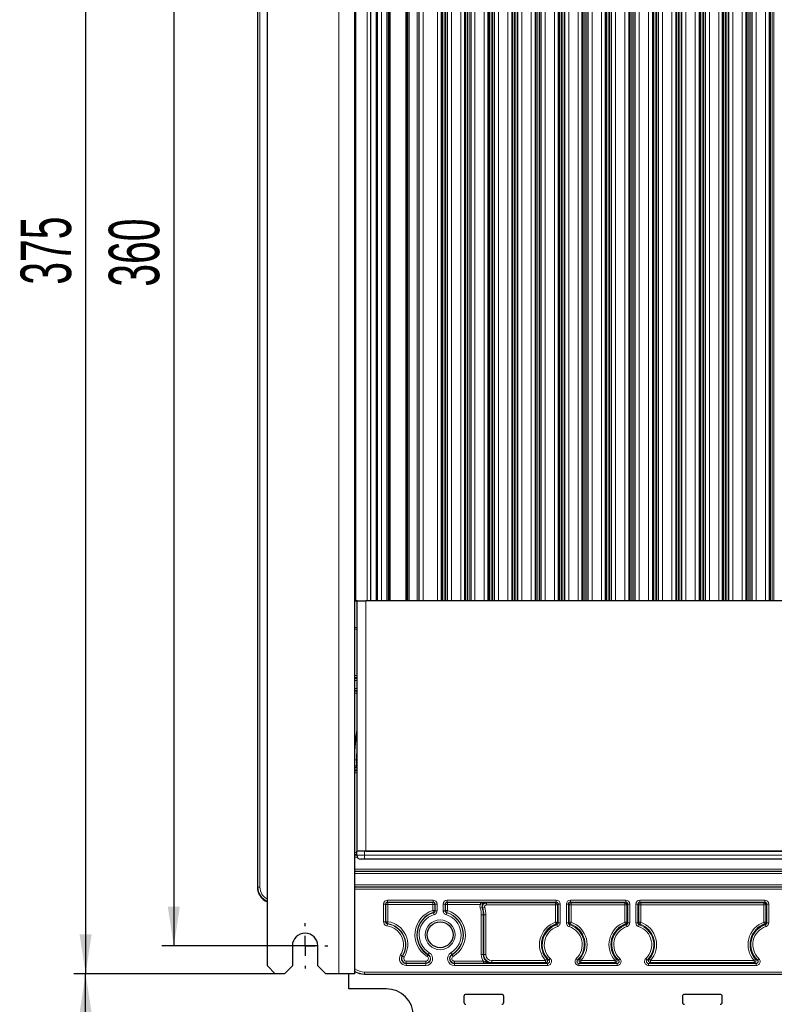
# Paper-space layout 'Blatt3' of a CAD drawing. Header units: millimetres. Extents: x 5 to 418, y 2 to 292.
# Tile 49 of 53: x 291 to 354, y 123 to 206. Entities that reach past the tile are written whole.
import ezdxf

# ---------------------------------------------------------------- set-up
doc = ezdxf.new("R2010")
doc.units = ezdxf.units.MM
doc.layers.add('SLD-0', color=7, linetype='Continuous')
doc.styles.add('SLDTEXTSTYLE0', font='TXT', dxfattribs={"width": 0.605})
doc.dimstyles.new('SLDDIMSTYLE0', dxfattribs={"dimtxt": 4.10931, "dimasz": 3.302, "dimexe": 0, "dimexo": 0.0625, "dimgap": 1.027327, "dimtad": 1, "dimlfac": 3, "dimrnd": 1e-09, "dimzin": 12, "dimdsep": 46, "dimtxsty": 'SLDTEXTSTYLE0', "dimsah": 1, "dimcen": 0.09, "dimadec": 0, "dimazin": 3, "dimtfac": 1, "dimtofl": 0, "dimtmove": 0, "dimatfit": 3, "dimfxl": 1, "dimfrac": 2, "dimtolj": 1, "dimtzin": 12, "dimarcsym": 0})

# ---------------------------------------------------------------- blocks, each defined once
blk = doc.blocks.new('_D_16')
at = {"layer": 'SLD-0', "color": 7}
for p, q in [((312.213, 250.884), (295.297, 250.884)), ((296.297, 250.884), (296.297, 125.884)), ((312.98, 125.884), (295.297, 125.884))]:
    blk.add_line(p, q, dxfattribs=at)
for points in [[(296.297, 250.884), (295.789, 247.582), (296.805, 247.582)], [(296.297, 125.884), (296.805, 129.186), (295.789, 129.186)]]:
    blk.add_solid(points, dxfattribs=at)
at = {"layer": 'SLD-0', "color": 7, "insert": (290.84, 183.681), "char_height": 4.2333, "attachment_point": 1, "rotation": 90, "style": 'SLDTEXTSTYLE0'}
blk.add_mtext('375', dxfattribs=at)
blk = doc.blocks.new('_D_17')
at = {"layer": 'SLD-0', "color": 7}
for p, q in [((312.98, 125.884), (295.297, 125.884)), ((296.297, 90.984), (296.297, 125.884)), ((319.046, 90.984), (295.297, 90.984))]:
    blk.add_line(p, q, dxfattribs=at)
for points in [[(296.297, 125.884), (295.789, 122.582), (296.805, 122.582)], [(296.297, 90.984), (296.805, 94.286), (295.789, 94.286)]]:
    blk.add_solid(points, dxfattribs=at)
at = {"layer": 'SLD-0', "color": 7, "insert": (290.84, 101.379), "char_height": 4.2333, "attachment_point": 1, "rotation": 90, "style": 'SLDTEXTSTYLE0'}
blk.add_mtext('104,7', dxfattribs=at)
blk = doc.blocks.new('_D_19')
at = {"layer": 'SLD-0', "color": 7}
for p, q in [((312.813, 248.218), (302.698, 248.218)), ((303.698, 248.218), (303.698, 128.218)), ((315.78, 128.218), (302.698, 128.218))]:
    blk.add_line(p, q, dxfattribs=at)
for points in [[(303.698, 248.218), (303.19, 244.916), (304.206, 244.916)], [(303.698, 128.218), (304.206, 131.52), (303.19, 131.52)]]:
    blk.add_solid(points, dxfattribs=at)
at = {"layer": 'SLD-0', "color": 7, "insert": (298.241, 183.514), "char_height": 4.2333, "attachment_point": 1, "rotation": 90, "style": 'SLDTEXTSTYLE0'}
blk.add_mtext('360', dxfattribs=at)
blk = doc.blocks.new('SW_CENTERMARKSYMBOL_13')
at = {"layer": 'SLD-0', "color": 0}
for p, q in [((0, 1.667), (0, 1.9)), ((0, 0), (0, 0.833)), ((-1.667, 0), (-1.9, 0)), ((0, 0), (-0.833, 0)), ((0, 0), (0, -0.833)), ((0, 0), (0.833, 0)), ((1.667, 0), (1.9, 0)), ((0, -1.667), (0, -1.9))]:
    blk.add_line(p, q, dxfattribs=at)

psp = doc.layouts.new('Blatt3')

# ---------------------------------------------------------------- linework, layer by layer
at = {"color": 7, "linetype": 'Continuous', "lineweight": 18}
for p, q in [((317.5463, 125.8844), (317.5463, 250.8844)), ((310.7538, 133.151), (310.7538, 243.8177)), ((310.9204, 243.8177), (310.9204, 133.151)), ((318.9797, 238.8177), (318.9797, 157.151)), ((319.9102, 157.151), (319.9102, 238.8177)), ((320.6766, 157.151), (320.6766, 238.8177)), ((321.113, 157.151), (321.113, 238.8177)), ((321.5797, 157.151), (321.5797, 238.8177)), ((321.6973, 157.151), (321.6973, 238.8177)), ((321.8054, 157.151), (321.8054, 238.8177)), ((321.8463, 157.151), (321.8463, 238.8177)), ((323.1797, 157.151), (323.1797, 238.8177)), ((323.2059, 157.151), (323.2059, 238.8177)), ((323.3271, 157.151), (323.3271, 238.8177)), ((323.4463, 238.8177), (323.4463, 157.151)), ((324.1297, 157.151), (324.1297, 238.8177)), ((324.6297, 157.151), (324.6297, 238.8177)), ((325.8213, 157.151), (325.8213, 238.8177)), ((326.188, 157.151), (326.188, 238.8177)), ((326.388, 157.151), (326.388, 238.8177)), ((326.5047, 157.151), (326.5047, 238.8177)), ((327.0047, 157.151), (327.0047, 238.8177)), ((327.788, 157.151), (327.788, 238.8177)), ((328.1547, 157.151), (328.1547, 238.8177)), ((328.3546, 157.151), (328.3546, 238.8177)), ((328.4713, 157.151), (328.4713, 238.8177)), ((328.9713, 157.151), (328.9713, 238.8177)), ((329.7547, 157.151), (329.7547, 238.8177)), ((330.1214, 157.151), (330.1214, 238.8177)), ((330.3213, 157.151), (330.3213, 238.8177)), ((330.438, 157.151), (330.438, 238.8177)), ((330.938, 157.151), (330.938, 238.8177)), ((331.7213, 157.151), (331.7213, 238.8177)), ((332.088, 157.151), (332.088, 238.8177)), ((332.288, 157.151), (332.288, 238.8177)), ((332.4047, 157.151), (332.4047, 238.8177)), ((332.9047, 157.151), (332.9047, 238.8177)), ((333.688, 157.151), (333.688, 238.8177)), ((334.0547, 157.151), (334.0547, 238.8177)), ((334.2546, 157.151), (334.2546, 238.8177)), ((334.3713, 157.151), (334.3713, 238.8177)), ((334.8713, 157.151), (334.8713, 238.8177)), ((335.6547, 157.151), (335.6547, 238.8177)), ((336.0214, 157.151), (336.0214, 238.8177)), ((336.2213, 157.151), (336.2213, 238.8177)), ((336.338, 157.151), (336.338, 238.8177)), ((336.838, 157.151), (336.838, 238.8177)), ((337.6213, 157.151), (337.6213, 238.8177)), ((337.988, 157.151), (337.988, 238.8177)), ((338.188, 157.151), (338.188, 238.8177)), ((338.3047, 157.151), (338.3047, 238.8177)), ((338.8047, 157.151), (338.8047, 238.8177)), ((339.588, 157.151), (339.588, 238.8177)), ((339.9547, 157.151), (339.9547, 238.8177)), ((340.1546, 157.151), (340.1546, 238.8177)), ((340.2713, 157.151), (340.2713, 238.8177)), ((340.7713, 157.151), (340.7713, 238.8177)), ((341.5547, 157.151), (341.5547, 238.8177)), ((341.9214, 157.151), (341.9214, 238.8177)), ((342.1213, 157.151), (342.1213, 238.8177)), ((342.238, 157.151), (342.238, 238.8177)), ((342.738, 157.151), (342.738, 238.8177)), ((343.5213, 157.151), (343.5213, 238.8177)), ((343.888, 157.151), (343.888, 238.8177)), ((344.088, 157.151), (344.088, 238.8177)), ((344.2047, 157.151), (344.2047, 238.8177)), ((344.7047, 157.151), (344.7047, 238.8177)), ((345.488, 157.151), (345.488, 238.8177)), ((345.8547, 157.151), (345.8547, 238.8177)), ((346.0546, 157.151), (346.0546, 238.8177)), ((346.1713, 157.151), (346.1713, 238.8177)), ((346.6713, 157.151), (346.6713, 238.8177)), ((347.4547, 157.151), (347.4547, 238.8177)), ((347.8214, 157.151), (347.8214, 238.8177)), ((348.0213, 157.151), (348.0213, 238.8177)), ((348.138, 157.151), (348.138, 238.8177)), ((348.638, 157.151), (348.638, 238.8177)), ((349.4213, 157.151), (349.4213, 238.8177)), ((349.788, 157.151), (349.788, 238.8177)), ((349.988, 157.151), (349.988, 238.8177)), ((350.1047, 157.151), (350.1047, 238.8177)), ((350.6047, 157.151), (350.6047, 238.8177)), ((351.388, 157.151), (351.388, 238.8177)), ((351.7547, 157.151), (351.7547, 238.8177)), ((351.9546, 157.151), (351.9546, 238.8177)), ((352.0713, 157.151), (352.0713, 238.8177)), ((352.5713, 157.151), (352.5713, 238.8177)), ((353.3547, 157.151), (353.3547, 238.8177)), ((353.7214, 157.151), (353.7214, 238.8177)), ((353.9213, 157.151), (353.9213, 238.8177)), ((354.038, 157.151), (354.038, 238.8177)), ((318.8797, 157.1444), (319.0797, 157.1444)), ((319.0797, 157.1221), (318.8797, 157.1221)), ((319.813, 157.151), (319.813, 136.151)), ((318.8797, 154.9325), (319.0797, 154.9325)), ((319.0797, 154.7881), (318.8797, 154.7881)), ((318.8797, 150.8905), (319.0797, 150.8905)), ((319.0797, 150.7238), (318.8797, 150.7238)), ((318.8797, 150.6539), (319.0797, 150.6539)), ((319.0797, 150.4872), (318.8797, 150.4872)), ((318.8797, 149.8148), (319.0797, 149.8148)), ((319.0797, 149.6482), (318.8797, 149.6482)), ((318.8797, 149.5783), (319.0797, 149.5783)), ((319.0797, 149.4116), (318.8797, 149.4116)), ((319.0218, 143.8177), (318.8797, 143.822)), ((318.8797, 143.8195), (319.0217, 143.8152)), ((318.8797, 143.8152), (319.0217, 143.8152)), ((319.0217, 143.8152), (319.0217, 143.3177)), ((319.0797, 143.8177), (319.0218, 143.8177)), ((318.8797, 143.3177), (319.0217, 143.3177)), ((318.8797, 143.1481), (319.0797, 143.1481)), ((319.0797, 142.9815), (318.8797, 142.9815)), ((318.8797, 142.9116), (319.0797, 142.9116)), ((319.0217, 143.3177), (319.0797, 143.3177)), ((319.0217, 143.3177), (319.0217, 143.151)), ((319.0797, 142.7449), (318.8797, 142.7449)), ((318.8797, 136.0571), (319.0463, 136.0571)), ((319.0463, 135.8905), (318.8797, 135.8905)), ((318.8797, 135.8206), (319.0463, 135.8206)), ((319.0893, 135.6539), (318.8797, 135.6539)), ((319.0463, 135.8177), (319.713, 135.8177)), ((319.713, 135.8177), (319.713, 136.151)), ((319.713, 135.4844), (319.713, 135.8177)), ((319.713, 135.8177), (376.3797, 135.8177)), ((318.8797, 134.6481), (377.213, 134.6481)), ((377.213, 134.4815), (318.8797, 134.4815)), ((318.8797, 134.4669), (377.213, 134.4669)), ((377.213, 134.3002), (318.8797, 134.3002)), ((310.713, 133.151), (310.7538, 133.151)), ((310.713, 133.151), (310.713, 133.151)), ((310.7538, 133.151), (310.9204, 133.151)), ((318.8797, 133.3352), (377.213, 133.3352)), ((377.213, 133.1685), (318.8797, 133.1685)), ((318.8797, 133.1539), (377.213, 133.1539)), ((377.213, 132.9872), (318.8797, 132.9872)), ((321.3069, 130.2272), (321.3069, 131.7238)), ((321.3069, 131.7238), (321.4735, 131.7238)), ((321.4735, 131.7238), (321.4735, 130.2272)), ((321.4969, 131.7005), (321.4735, 131.7238)), ((321.4969, 130.2475), (321.4969, 131.7005)), ((321.4969, 131.7005), (321.6636, 131.7005)), ((321.6402, 132.0571), (325.4525, 132.0571)), ((321.6402, 132.0571), (321.6402, 131.8905)), ((325.4525, 131.8905), (321.6402, 131.8905)), ((321.6402, 131.8905), (321.6636, 131.8671)), ((321.6636, 131.8671), (325.4291, 131.8671)), ((321.6636, 131.7005), (321.6636, 131.8671)), ((321.6636, 131.7005), (321.6636, 130.2475)), ((325.4291, 131.7005), (321.6636, 131.7005)), ((325.4291, 131.8671), (325.4525, 131.8905)), ((325.4291, 131.8671), (325.4291, 131.7005)), ((325.4291, 131.1763), (325.4291, 131.7005)), ((325.4291, 131.7005), (325.5957, 131.7005)), ((325.4525, 131.8905), (325.4525, 132.0571)), ((325.6191, 131.7238), (325.5957, 131.7005)), ((325.5957, 131.7005), (325.5957, 131.1763)), ((325.6191, 131.7238), (325.7857, 131.7238)), ((325.6191, 131.1589), (325.6191, 131.7238)), ((325.7857, 131.7238), (325.7857, 131.1589)), ((326.3069, 131.1589), (326.3069, 131.7238)), ((326.4735, 131.7238), (326.3069, 131.7238)), ((326.4735, 131.7238), (326.4735, 131.1589)), ((326.4969, 131.7005), (326.4735, 131.7238)), ((326.4969, 131.1763), (326.4969, 131.7005)), ((326.6636, 131.7005), (326.4969, 131.7005)), ((326.6402, 132.0571), (335.7858, 132.0571)), ((326.6402, 131.8905), (326.6402, 132.0571)), ((335.7858, 131.8905), (326.6402, 131.8905)), ((326.6402, 131.8905), (326.6636, 131.8671)), ((326.6636, 131.8671), (329.4203, 131.8671)), ((326.6636, 131.7005), (326.6636, 131.8671)), ((326.6636, 131.7005), (326.6636, 131.1763)), ((329.4203, 131.7005), (326.6636, 131.7005)), ((329.4143, 131.373), (329.5728, 131.4247)), ((329.4203, 131.7005), (329.4203, 131.8671)), ((329.7855, 131.4394), (329.6259, 131.3915)), ((329.9452, 131.8206), (335.7159, 131.8206)), ((329.9452, 131.6539), (329.9452, 131.8206)), ((335.7159, 131.6539), (329.9452, 131.6539)), ((335.7159, 131.8206), (335.7858, 131.8905)), ((335.7159, 131.6539), (335.7159, 131.8206)), ((335.7159, 130.2013), (335.7159, 131.6539)), ((335.8825, 131.6539), (335.7159, 131.6539)), ((335.7858, 131.8905), (335.7858, 132.0571)), ((335.9524, 131.7238), (335.8825, 131.6539)), ((335.8825, 131.6539), (335.8825, 130.2013)), ((335.9524, 131.7238), (336.1191, 131.7238)), ((335.9524, 130.1511), (335.9524, 131.7238)), ((336.1191, 131.7238), (336.1191, 130.1511)), ((336.6402, 130.1511), (336.6402, 131.7238)), ((336.8069, 131.7238), (336.6402, 131.7238)), ((336.8069, 131.7238), (336.8069, 130.1511)), ((336.8768, 131.6539), (336.8069, 131.7238)), ((336.8768, 130.2013), (336.8768, 131.6539)), ((337.0434, 131.6539), (336.8768, 131.6539)), ((336.9735, 132.0571), (341.6191, 132.0571)), ((336.9735, 131.8905), (336.9735, 132.0571)), ((341.6191, 131.8905), (336.9735, 131.8905)), ((336.9735, 131.8905), (337.0434, 131.8206)), ((337.0434, 131.8206), (341.5492, 131.8206)), ((337.0434, 131.6539), (337.0434, 131.8206)), ((337.0434, 131.6539), (337.0434, 130.2013)), ((341.5492, 131.6539), (337.0434, 131.6539)), ((341.5492, 131.8206), (341.6191, 131.8905)), ((341.5492, 131.6539), (341.5492, 131.8206)), ((341.5492, 130.2013), (341.5492, 131.6539)), ((341.7159, 131.6539), (341.5492, 131.6539)), ((341.6191, 131.8905), (341.6191, 132.0571)), ((341.7858, 131.7238), (341.7159, 131.6539)), ((341.7159, 131.6539), (341.7159, 130.2013)), ((341.9524, 131.7238), (341.7858, 131.7238)), ((341.7858, 130.1511), (341.7858, 131.7238)), ((341.9524, 131.7238), (341.9524, 130.1511)), ((342.4736, 130.1511), (342.4736, 131.7238)), ((342.6402, 131.7238), (342.4736, 131.7238)), ((342.6402, 131.7238), (342.6402, 130.1511)), ((342.7101, 131.6539), (342.6402, 131.7238)), ((342.7101, 130.2013), (342.7101, 131.6539)), ((342.8768, 131.6539), (342.7101, 131.6539)), ((342.8069, 132.0571), (353.2858, 132.0571)), ((342.8069, 131.8905), (342.8069, 132.0571)), ((353.2858, 131.8905), (342.8069, 131.8905)), ((342.8069, 131.8905), (342.8768, 131.8206)), ((342.8768, 131.8206), (353.2159, 131.8206)), ((342.8768, 131.6539), (342.8768, 131.8206)), ((342.8768, 131.6539), (342.8768, 130.2013)), ((353.2159, 131.6539), (342.8768, 131.6539)), ((353.2159, 131.8206), (353.2858, 131.8905)), ((353.2159, 131.6539), (353.2159, 131.8206)), ((353.2159, 130.2013), (353.2159, 131.6539)), ((353.3825, 131.6539), (353.2159, 131.6539)), ((353.2858, 131.8905), (353.2858, 132.0571)), ((353.4524, 131.7238), (353.3825, 131.6539)), ((353.3825, 131.6539), (353.3825, 130.2013)), ((353.6191, 131.7238), (353.4524, 131.7238)), ((353.4524, 130.1511), (353.4524, 131.7238)), ((353.6191, 131.7238), (353.6191, 130.1511)), ((325.4291, 131.1763), (325.4777, 131.0169)), ((325.4291, 131.1763), (325.5957, 131.1763)), ((325.4997, 130.9991), (325.547, 130.8393)), ((325.5957, 131.1763), (325.6191, 131.1589)), ((325.6191, 131.1589), (325.7857, 131.1589)), ((326.4735, 131.1589), (326.3069, 131.1589)), ((326.4735, 131.1589), (326.4969, 131.1763)), ((326.6636, 131.1763), (326.4969, 131.1763)), ((326.5929, 130.9991), (326.5457, 130.8393)), ((326.615, 131.0169), (326.6636, 131.1763)), ((329.5027, 127.4844), (329.5027, 130.8177)), ((329.6693, 130.8177), (329.5027, 130.8177)), ((329.6693, 130.8177), (329.6693, 127.4844)), ((329.7101, 130.8177), (329.6693, 130.8177)), ((329.7101, 127.4844), (329.7101, 130.8177)), ((329.8768, 130.8177), (329.7101, 130.8177)), ((329.8768, 130.8177), (329.8768, 127.4844)), ((321.3069, 130.2272), (321.4735, 130.2272)), ((321.4735, 130.2272), (321.4969, 130.2475)), ((321.4969, 130.2475), (321.6636, 130.2475)), ((321.5951, 129.897), (321.6177, 130.0621)), ((321.6393, 130.0826), (321.6636, 130.2475)), ((335.7713, 130.0441), (335.7159, 130.2013)), ((335.8825, 130.2013), (335.7159, 130.2013)), ((335.8885, 129.834), (335.8371, 129.9926)), ((335.8825, 130.2013), (335.9524, 130.1511)), ((336.1191, 130.1511), (335.9524, 130.1511)), ((336.8069, 130.1511), (336.6402, 130.1511)), ((336.9222, 129.9926), (336.8708, 129.834)), ((337.0434, 130.2013), (336.8768, 130.2013)), ((337.0434, 130.2013), (336.9881, 130.0441)), ((341.6046, 130.0441), (341.5492, 130.2013)), ((341.7159, 130.2013), (341.5492, 130.2013)), ((341.7218, 129.834), (341.6705, 129.9926)), ((341.7159, 130.2013), (341.7858, 130.1511)), ((341.9524, 130.1511), (341.7858, 130.1511)), ((342.6402, 130.1511), (342.4736, 130.1511)), ((342.7555, 129.9926), (342.7042, 129.834)), ((342.8768, 130.2013), (342.7101, 130.2013)), ((342.8768, 130.2013), (342.8214, 130.0441)), ((353.2713, 130.0441), (353.2159, 130.2013)), ((353.3825, 130.2013), (353.2159, 130.2013)), ((353.3885, 129.834), (353.3371, 129.9926)), ((353.3825, 130.2013), (353.4524, 130.1511)), ((353.6191, 130.1511), (353.4524, 130.1511)), ((322.7228, 127.4594), (322.8632, 127.3697)), ((322.8829, 127.3571), (322.8632, 127.3697)), ((322.8829, 127.3571), (323.0233, 127.2674)), ((324.9558, 127.3363), (325.0416, 127.4791)), ((325.0416, 127.4791), (325.0537, 127.4991)), ((325.0537, 127.4991), (325.1395, 127.642)), ((326.9532, 127.642), (327.039, 127.4991)), ((327.051, 127.4791), (327.039, 127.4991)), ((327.051, 127.4791), (327.1369, 127.3363)), ((329.6693, 127.4844), (329.5027, 127.4844)), ((329.7101, 127.4844), (329.6693, 127.4844)), ((329.8768, 127.4844), (329.7101, 127.4844)), ((323.2054, 126.7683), (323.2054, 126.9349)), ((323.2054, 126.9349), (324.8445, 126.9349)), ((323.2054, 126.7683), (323.2054, 126.7449)), ((324.8445, 126.7683), (323.2054, 126.7683)), ((323.2054, 126.5783), (323.2054, 126.7449)), ((323.2054, 126.7449), (324.8445, 126.7449)), ((324.8445, 126.5783), (323.2054, 126.5783)), ((324.8445, 126.9349), (324.8445, 126.7683)), ((324.8445, 126.7683), (324.8445, 126.7449)), ((324.8445, 126.7449), (324.8445, 126.5783)), ((327.2482, 126.7683), (327.2482, 126.9349)), ((327.2482, 126.9349), (329.6961, 126.9349)), ((327.2482, 126.7683), (327.2482, 126.7449)), ((329.6961, 126.7683), (327.2482, 126.7683)), ((327.2482, 126.5783), (327.2482, 126.7449)), ((327.2482, 126.7449), (335.0618, 126.7449)), ((335.0618, 126.5783), (327.2482, 126.5783)), ((329.6961, 126.7683), (329.6961, 126.9349)), ((330.3797, 126.8148), (330.3797, 126.9815)), ((330.3797, 126.9815), (334.8954, 126.9815)), ((330.3797, 126.8148), (330.3797, 126.774)), ((334.8954, 126.8148), (330.3797, 126.8148)), ((335.0193, 127.093), (334.8954, 126.9815)), ((334.8954, 126.8148), (334.8954, 126.9815)), ((335.0618, 126.5783), (335.0618, 126.7449)), ((335.2897, 127.1547), (335.1757, 127.0331)), ((337.5836, 127.0331), (337.4696, 127.1547)), ((337.6976, 126.5783), (337.6976, 126.7449)), ((337.6976, 126.7449), (340.8951, 126.7449)), ((340.8951, 126.5783), (337.6976, 126.5783)), ((337.8639, 126.9815), (337.7401, 127.093)), ((337.8639, 126.8148), (337.8639, 126.9815)), ((337.8639, 126.9815), (340.7287, 126.9815)), ((340.7287, 126.8148), (337.8639, 126.8148)), ((340.8526, 127.093), (340.7287, 126.9815)), ((340.7287, 126.8148), (340.7287, 126.9815)), ((340.8951, 126.5783), (340.8951, 126.7449)), ((341.123, 127.1547), (341.0091, 127.0331)), ((343.4169, 127.0331), (343.303, 127.1547)), ((343.5309, 126.5783), (343.5309, 126.7449)), ((343.5309, 126.7449), (352.5618, 126.7449)), ((352.5618, 126.5783), (343.5309, 126.5783)), ((343.6972, 126.9815), (343.5734, 127.093)), ((343.6972, 126.8148), (343.6972, 126.9815)), ((343.6972, 126.9815), (352.3954, 126.9815)), ((352.3954, 126.8148), (343.6972, 126.8148)), ((352.5193, 127.093), (352.3954, 126.9815)), ((352.3954, 126.8148), (352.3954, 126.9815)), ((352.5618, 126.5783), (352.5618, 126.7449)), ((352.7897, 127.1547), (352.6757, 127.0331)), ((319.713, 126.0251), (376.3797, 126.0251)), ((319.713, 126.0251), (319.713, 125.8585)), ((376.3797, 125.8585), (319.713, 125.8585)), ((319.713, 125.8585), (319.713, 125.8178)), ((319.713, 125.8178), (376.3797, 125.8178)), ((319.713, 125.8178), (319.713, 125.8177))]:
    psp.add_line(p, q, dxfattribs=at)
at = {"color": 7, "linetype": 'Continuous', "lineweight": 25}
for p, q in [((318.8797, 125.8844), (318.8797, 250.8844)), ((311.5463, 126.551), (311.5463, 250.2177)), ((310.713, 243.8177), (310.713, 133.151)), ((320.213, 238.8177), (320.213, 157.151)), ((320.7797, 157.151), (320.7797, 238.8177)), ((321.6797, 238.8177), (321.6797, 157.151)), ((321.8142, 157.151), (321.8142, 238.8177)), ((323.1963, 238.8177), (323.1963, 157.151)), ((323.3463, 157.151), (323.3463, 238.8177)), ((324.2963, 157.151), (324.2963, 238.8177)), ((326.1547, 238.8177), (326.1547, 157.151)), ((326.1547, 157.151), (326.1547, 238.8177)), ((326.2213, 238.8177), (326.2213, 157.151)), ((326.6713, 157.151), (326.6713, 238.8177)), ((328.1213, 238.8177), (328.1213, 157.151)), ((328.1213, 157.151), (328.1213, 238.8177)), ((328.188, 238.8177), (328.188, 157.151)), ((328.638, 157.151), (328.638, 238.8177)), ((330.088, 238.8177), (330.088, 157.151)), ((330.088, 157.151), (330.088, 238.8177)), ((330.1546, 238.8177), (330.1546, 157.151)), ((330.6047, 157.151), (330.6047, 238.8177)), ((332.0547, 238.8177), (332.0547, 157.151)), ((332.0547, 238.8177), (332.0547, 157.151)), ((332.1213, 238.8177), (332.1213, 157.151)), ((332.5713, 157.151), (332.5713, 238.8177)), ((334.0213, 238.8177), (334.0213, 157.151)), ((334.0213, 238.8177), (334.0213, 157.151)), ((334.088, 238.8177), (334.088, 157.151)), ((334.538, 157.151), (334.538, 238.8177)), ((335.988, 238.8177), (335.988, 157.151)), ((335.988, 157.151), (335.988, 238.8177)), ((336.0546, 238.8177), (336.0546, 157.151)), ((336.5047, 157.151), (336.5047, 238.8177)), ((337.9547, 238.8177), (337.9547, 157.151)), ((337.9547, 157.151), (337.9547, 238.8177)), ((338.0213, 238.8177), (338.0213, 157.151)), ((338.4713, 157.151), (338.4713, 238.8177)), ((339.9213, 238.8177), (339.9213, 157.151)), ((339.9213, 157.151), (339.9213, 238.8177)), ((339.988, 238.8177), (339.988, 157.151)), ((340.438, 157.151), (340.438, 238.8177)), ((341.888, 238.8177), (341.888, 157.151)), ((341.888, 238.8177), (341.888, 157.151)), ((341.9546, 238.8177), (341.9546, 157.151)), ((342.4047, 157.151), (342.4047, 238.8177)), ((343.8547, 238.8177), (343.8547, 157.151)), ((343.8547, 238.8177), (343.8547, 157.151)), ((343.9213, 238.8177), (343.9213, 157.151)), ((344.3713, 157.151), (344.3713, 238.8177)), ((345.8213, 238.8177), (345.8213, 157.151)), ((345.8213, 238.8177), (345.8213, 157.151)), ((345.888, 238.8177), (345.888, 157.151)), ((346.338, 157.151), (346.338, 238.8177)), ((347.788, 238.8177), (347.788, 157.151)), ((347.788, 238.8177), (347.788, 157.151)), ((347.8546, 238.8177), (347.8546, 157.151)), ((348.3047, 157.151), (348.3047, 238.8177)), ((349.7547, 238.8177), (349.7547, 157.151)), ((349.7547, 157.151), (349.7547, 238.8177)), ((349.8213, 238.8177), (349.8213, 157.151)), ((350.2713, 157.151), (350.2713, 238.8177)), ((351.7213, 238.8177), (351.7213, 157.151)), ((351.7213, 157.151), (351.7213, 238.8177)), ((351.788, 238.8177), (351.788, 157.151)), ((352.238, 157.151), (352.238, 238.8177)), ((353.688, 238.8177), (353.688, 157.151)), ((353.688, 157.151), (353.688, 238.8177)), ((353.7546, 238.8177), (353.7546, 157.151)), ((318.9797, 157.151), (318.8797, 157.151)), ((319.0797, 157.151), (318.9797, 157.151)), ((319.0797, 156.4177), (319.0797, 157.151)), ((319.0797, 157.151), (319.813, 157.151)), ((376.2797, 157.151), (319.813, 157.151)), ((319.0797, 136.151), (319.0797, 156.4177)), ((319.0797, 143.151), (319.0217, 143.151)), ((319.713, 136.151), (319.0463, 136.151)), ((319.0463, 135.8177), (319.0463, 136.151)), ((319.713, 135.4844), (319.3797, 135.4844)), ((376.3797, 136.151), (319.713, 136.151)), ((376.3797, 135.4844), (319.713, 135.4844)), ((319.813, 136.151), (376.2797, 136.151)), ((313.6463, 128.2177), (313.6463, 126.551)), ((315.7797, 126.551), (315.7797, 128.2177)), ((311.5463, 126.551), (312.213, 125.8844)), ((312.9797, 125.8844), (313.6463, 126.551)), ((315.7797, 126.551), (316.4463, 125.8844)), ((312.9797, 125.8844), (312.213, 125.8844)), ((317.5463, 125.8844), (316.4463, 125.8844)), ((318.8797, 125.8844), (317.5463, 125.8844)), ((318.3797, 124.6177), (318.3797, 125.8844)), ((323.0903, 125.8178), (319.713, 125.8178)), ((329.3356, 125.8178), (323.0903, 125.8178)), ((366.757, 125.8178), (329.3356, 125.8178)), ((321.513, 124.6177), (318.3797, 124.6177)), ((328.0463, 123.9844), (328.0463, 123.4844)), ((331.213, 124.151), (328.213, 124.151)), ((331.3797, 123.4844), (331.3797, 123.9844)), ((346.3797, 123.9844), (346.3797, 123.4844)), ((349.5463, 124.151), (346.5463, 124.151)), ((349.713, 123.4844), (349.713, 123.9844))]:
    psp.add_line(p, q, dxfattribs=at)
at = {"color": 7, "linetype": 'Continuous', "lineweight": 18, "flags": 128}
for points in [[(319.0218, 143.8177), (319.0218, 143.8174), (319.0218, 143.8171), (319.0218, 143.8168), (319.0218, 143.8164), (319.0217, 143.8161), (319.0217, 143.8158), (319.0217, 143.8155), (319.0217, 143.8152)], [(325.4997, 130.9991), (325.4942, 131.0036), (325.4777, 131.0169)], [(326.615, 131.0169), (326.6095, 131.0125), (326.5929, 130.9991)], [(321.6393, 130.0826), (321.6339, 130.0775), (321.6177, 130.0621)], [(336.8069, 130.1511), (336.8712, 130.1973), (336.8768, 130.2013)], [(342.6402, 130.1511), (342.7045, 130.1973), (342.7101, 130.2013)]]:
    psp.add_lwpolyline(points, dxfattribs=at)
at = {"color": 7, "linetype": 'Continuous', "lineweight": 18}
psp.add_circle((326.0463, 129.151), 1.25, dxfattribs=at)
at = {"color": 7, "linetype": 'Continuous', "lineweight": 25}
psp.add_circle((326.0463, 129.151), 1.0833, dxfattribs=at)
for centre, radius, start, end in [((319.0217, 143.3177), 0.1667, 211.530576, 270), ((319.3797, 135.8177), 0.3333, 180, 270), ((312.0463, 133.151), 1.3333, 180, 247.974805), ((327.713, 130.8177), 1.9971, 0, 16.697534), ((326.0463, 129.151), 1.9506, 106.949527, 238.997281), ((336.3797, 128.3177), 1.8305, 109.41273, 221.995581), ((342.213, 128.3177), 1.8305, 109.41273, 221.995581), ((353.8797, 128.3177), 1.8305, 109.41273, 221.995581), ((314.713, 128.2177), 1.0667, 0, 180), ((323.2054, 127.151), 0.4061, 147.42103, 270), ((327.2482, 127.151), 0.4061, 121.002719, 270), ((330.3797, 127.4844), 0.7104, 180, 270), ((321.513, 122.3177), 2.3, 270, 90), ((328.213, 123.9844), 0.1667, 90, 180), ((331.213, 123.9844), 0.1667, 0, 90), ((346.5463, 123.9844), 0.1667, 90, 180), ((349.5463, 123.9844), 0.1667, 0, 90), ((328.213, 123.4844), 0.1667, 180, 270), ((331.213, 123.4844), 0.1667, 270, 0), ((346.5463, 123.4844), 0.1667, 180, 270), ((349.5463, 123.4844), 0.1667, 270, 0)]:
    psp.add_arc(centre, radius, start, end, dxfattribs=at)
at = {"color": 7, "linetype": 'Continuous', "lineweight": 18}
for centre, radius, start, end in [((312.0463, 133.151), 1.2926, 180, 247.242541), ((312.0463, 133.151), 1.1259, 180, 243.635244), ((321.6636, 131.7004), 0.1667, 90.020437, 179.979563), ((325.429, 131.7004), 0.1667, 0.020437, 89.979563), ((326.6636, 131.7004), 0.1667, 90.020437, 179.979563), ((327.713, 130.8177), 1.7897, 0, 18.075858), ((327.713, 130.8177), 1.9563, 0, 18.075858), ((327.713, 130.8177), 2.1638, 0, 16.697534), ((335.7158, 131.6539), 0.1667, 0.020437, 89.979563), ((337.0435, 131.6539), 0.1667, 90.020437, 179.979563), ((341.5492, 131.6539), 0.1667, 0.020437, 89.979563), ((342.8768, 131.6539), 0.1667, 90.020437, 179.979563), ((353.2158, 131.6539), 0.1667, 0.020437, 89.979563), ((326.0463, 129.151), 2.1172, 106.949527, 238.997281), ((326.0463, 129.151), 1.9272, 106.476383, 238.997281), ((326.0463, 129.151), 1.7606, 106.476383, 238.997281), ((325.429, 131.1763), 0.1667, 286.96376, 359.985766), ((326.6636, 131.1763), 0.1667, 180.014234, 253.03624), ((326.0463, 129.151), 1.7606, 301.002719, 73.523617), ((326.0463, 129.151), 1.9272, 301.002719, 73.523617), ((326.0463, 129.151), 1.9506, 301.002719, 73.050473), ((326.0463, 129.151), 2.1172, 301.002719, 73.050473), ((321.6636, 130.2475), 0.1667, 180.017075, 261.613874), ((321.3797, 128.3177), 1.5939, 327.42103, 82.230683), ((321.3797, 128.3177), 1.7606, 327.42103, 82.230683), ((321.3797, 128.3177), 1.7839, 327.42103, 81.630949), ((321.3797, 128.3177), 1.9506, 327.42103, 81.630949), ((336.3797, 128.3177), 1.9971, 109.41273, 221.995581), ((336.3797, 128.3177), 1.7606, 107.947655, 226.855388), ((336.3797, 128.3177), 1.5939, 107.947655, 226.855388), ((335.7158, 130.2013), 0.1667, 289.426236, 359.986494), ((336.3797, 128.3177), 1.5939, 313.144612, 72.052345), ((337.0435, 130.2013), 0.1667, 180.013506, 250.573764), ((336.3797, 128.3177), 1.7606, 313.144612, 72.052345), ((336.3797, 128.3177), 1.8305, 318.004419, 70.58727), ((336.3797, 128.3177), 1.9971, 318.004419, 70.58727), ((342.213, 128.3177), 1.9971, 109.41273, 221.995581), ((342.213, 128.3177), 1.7606, 107.947655, 226.855388), ((342.213, 128.3177), 1.5939, 107.947655, 226.855388), ((341.5492, 130.2013), 0.1667, 289.426236, 359.986494), ((342.213, 128.3177), 1.5939, 313.144612, 72.052345), ((342.8768, 130.2013), 0.1667, 180.013506, 250.573764), ((342.213, 128.3177), 1.7606, 313.144612, 72.052345), ((342.213, 128.3177), 1.8305, 318.004419, 70.58727), ((342.213, 128.3177), 1.9971, 318.004419, 70.58727), ((353.8797, 128.3177), 1.9971, 109.41273, 221.995581), ((353.8797, 128.3177), 1.7606, 107.947655, 226.855388), ((353.8797, 128.3177), 1.5939, 107.947655, 226.855388), ((353.2158, 130.2013), 0.1667, 289.426236, 359.986494), ((323.2054, 127.151), 0.5728, 147.42103, 270), ((323.2054, 127.151), 0.3827, 147.42103, 270), ((323.2054, 127.151), 0.2161, 147.42103, 270), ((324.8445, 127.151), 0.5728, 270, 58.997281), ((324.8445, 127.151), 0.4061, 270, 58.997281), ((324.8445, 127.151), 0.3827, 270, 58.997281), ((324.8445, 127.151), 0.2161, 270, 58.997281), ((327.2482, 127.151), 0.5728, 121.002719, 270), ((327.2482, 127.151), 0.3827, 121.002719, 270), ((327.2482, 127.151), 0.2161, 121.002719, 270), ((330.3797, 127.4844), 0.877, 180, 218.791731), ((330.3797, 127.4844), 0.6695, 180, 270), ((330.3797, 127.4844), 0.5029, 180, 270), ((334.8952, 126.9816), 0.1667, 270.062549, 41.933032), ((337.8641, 126.9816), 0.1667, 138.066968, 269.937451), ((340.7286, 126.9816), 0.1667, 270.062549, 41.933032), ((343.6974, 126.9816), 0.1667, 138.066968, 269.937451), ((352.3952, 126.9816), 0.1667, 270.062549, 41.933032), ((319.713, 127.4844), 1.4592, 235.175047, 270), ((319.713, 127.4844), 1.6259, 239.166792, 270), ((319.713, 127.4844), 1.6666, 239.998992, 270)]:
    psp.add_arc(centre, radius, start, end, dxfattribs=at)
for centre, major_axis, ratio, start_param, end_param in [((321.6403, 131.7237), (0.2358, -0.2358), 0.9996955, 2.3563468, 3.9268385), ((321.6403, 131.7237), (0.118, -0.118), 0.999087, 2.3563468, 3.9268385), ((325.4524, 131.7237), (-0.2358, -0.2358), 0.9996955, 2.3563468, 3.9268385), ((325.4524, 131.7237), (0.118, 0.118), 0.999087, 5.4979394, 7.0684312), ((326.6403, 131.7237), (0.2358, -0.2358), 0.9996955, 2.3563468, 3.9268385), ((326.6403, 131.7237), (0.118, -0.118), 0.999087, 2.3563468, 3.9268385), ((335.7857, 131.7237), (0.2358, 0.2358), 0.9996955, 5.4979394, 7.0684312), ((335.7857, 131.7237), (0.118, 0.118), 0.999087, 5.4979394, 7.0684312), ((336.9736, 131.7237), (-0.2358, 0.2358), 0.9996955, 5.4979394, 7.0684312), ((336.9736, 131.7237), (0.118, -0.118), 0.999087, 2.3563468, 3.9268385), ((341.619, 131.7237), (0.2358, 0.2358), 0.9996955, 5.4979394, 7.0684312), ((341.619, 131.7237), (0.118, 0.118), 0.999087, 5.4979394, 7.0684312), ((342.807, 131.7237), (-0.2358, 0.2358), 0.9996955, 5.4979394, 7.0684312), ((342.807, 131.7237), (0.118, -0.118), 0.999087, 2.3563468, 3.9268385), ((353.2857, 131.7237), (0.2358, 0.2358), 0.9996955, 5.4979394, 7.0684312), ((353.2857, 131.7237), (0.118, 0.118), 0.999087, 5.4979394, 7.0684312)]:
    psp.add_ellipse(centre, major_axis=major_axis, ratio=ratio, start_param=start_param, end_param=end_param, dxfattribs=at)
at = {"color": 7, "linetype": 'Continuous', "lineweight": 25}
for points, knots in [([(318.8797, 144.3472), (318.9081, 144.766), (318.9572, 145.4906), (319.0433, 146.0599), (319.0797, 146.3001)], [0, 0, 0, 0, 0.5781347, 1, 1, 1, 1]), ([(330.3797, 126.774), (330.379, 126.774), (330.3227, 126.7732), (330.1761, 126.7713), (329.9526, 126.7688), (329.767, 126.7684), (329.6961, 126.7683)], [0, 0, 0, 0, 0.0034948, 0.278168, 0.7244241, 1, 1, 1, 1])]:
    psp.add_open_spline(points, degree=3, knots=knots, dxfattribs=at)
at = {"color": 7, "linetype": 'Continuous', "lineweight": 18}
for points, knots in [([(319.0797, 144.9016), (319.065, 144.6961), (319.0396, 144.3396), (319.0271, 143.973), (319.0218, 143.8177)], [0, 0, 0, 0, 0.5766114, 1, 1, 1, 1]), ([(329.4143, 131.373), (329.4015, 131.4284), (329.376, 131.5382), (329.4056, 131.6468), (329.4203, 131.7005)], [0, 0, 0, 0, 0.5055166, 1, 1, 1, 1]), ([(329.4203, 131.8671), (329.4662, 131.867), (329.5577, 131.8668), (329.7068, 131.8654), (329.8095, 131.8634), (329.8715, 131.8618), (329.8892, 131.8614), (329.8896, 131.8614)], [0, 0, 0, 0, 0.23038283, 0.4597607, 0.84558143, 0.99645792, 1, 1, 1, 1]), ([(329.4203, 131.7005), (329.4474, 131.7093), (329.5068, 131.7285), (329.6229, 131.7878), (329.7465, 131.8493), (329.8542, 131.8616), (329.8889, 131.8614), (329.8896, 131.8614)], [0, 0, 0, 0, 0.1620243, 0.3545646, 0.7905313, 0.9958441, 1, 1, 1, 1]), ([(329.8896, 131.8614), (329.8674, 131.8601), (329.8079, 131.8565), (329.7158, 131.8197), (329.6289, 131.7462), (329.572, 131.6477), (329.5483, 131.5351), (329.5646, 131.4615), (329.5728, 131.4247)], [0, 0, 0, 0, 0.106077, 0.2848328, 0.4635557, 0.6423149, 0.8211433, 1, 1, 1, 1]), ([(329.6259, 131.3915), (329.6222, 131.3939), (329.6046, 131.405), (329.5868, 131.416), (329.5728, 131.4247)], [0, 0, 0, 0, 0.2148944, 1, 1, 1, 1]), ([(329.6259, 131.3915), (329.6187, 131.4285), (329.6042, 131.5024), (329.6306, 131.6144), (329.6899, 131.7115), (329.7786, 131.7829), (329.8689, 131.8165), (329.9257, 131.8195), (329.9452, 131.8206)], [0, 0, 0, 0, 0.18112615, 0.36227231, 0.54337697, 0.72444012, 0.90549979, 1, 1, 1, 1]), ([(329.9452, 131.6539), (329.9354, 131.6534), (329.907, 131.6519), (329.8618, 131.6351), (329.8175, 131.5994), (329.7879, 131.5509), (329.7747, 131.4948), (329.7819, 131.4579), (329.7855, 131.4394)], [0, 0, 0, 0, 0.0945099, 0.27557357, 0.45662645, 0.63771775, 0.81885997, 1, 1, 1, 1]), ([(329.8896, 131.8614), (329.8988, 131.8547), (329.9175, 131.8411), (329.9359, 131.8275), (329.9452, 131.8206)], [0, 0, 0, 0, 0.49338636, 1, 1, 1, 1]), ([(325.6191, 131.1589), (325.6173, 131.1402), (325.6136, 131.1026), (325.5848, 131.053), (325.5455, 131.0167), (325.5138, 131.0045), (325.4997, 130.9991)], [0, 0, 0, 0, 0.2628346, 0.525635, 0.7884145, 1, 1, 1, 1]), ([(325.547, 130.8393), (325.5752, 130.8502), (325.6385, 130.8745), (325.7171, 130.9471), (325.7747, 131.0464), (325.7821, 131.1214), (325.7857, 131.1589)], [0, 0, 0, 0, 0.2115681, 0.4743625, 0.7371819, 1, 1, 1, 1]), ([(326.3069, 131.1589), (326.3093, 131.1288), (326.3147, 131.0612), (326.362, 130.9652), (326.4409, 130.8818), (326.5107, 130.8535), (326.5457, 130.8393)], [0, 0, 0, 0, 0.2115682, 0.4743625, 0.7371819, 1, 1, 1, 1]), ([(326.5929, 130.9991), (326.5755, 131.0062), (326.5405, 131.0203), (326.5011, 131.062), (326.4774, 131.1101), (326.4747, 131.1438), (326.4735, 131.1589)], [0, 0, 0, 0, 0.2628346, 0.525635, 0.7884145, 1, 1, 1, 1]), ([(321.3069, 130.2272), (321.3072, 130.2177), (321.3084, 130.1709), (321.3306, 130.0876), (321.3941, 129.9936), (321.4852, 129.9231), (321.5585, 129.9057), (321.5951, 129.897)], [0, 0, 0, 0, 0.05999965, 0.29497995, 0.52996672, 0.76498407, 1, 1, 1, 1]), ([(321.6177, 130.0621), (321.5993, 130.0664), (321.5627, 130.0752), (321.5171, 130.1104), (321.4854, 130.1574), (321.4743, 130.199), (321.4737, 130.2224), (321.4735, 130.2272)], [0, 0, 0, 0, 0.2350394, 0.470037, 0.7049987, 0.9399887, 1, 1, 1, 1]), ([(335.8371, 129.9926), (335.8362, 129.9933), (335.828, 129.9998), (335.8061, 130.0172), (335.785, 130.0335), (335.7713, 130.0441)], [0, 0, 0, 0, 0.04231408, 0.3750908, 1, 1, 1, 1]), ([(335.8371, 129.9926), (335.8498, 129.9977), (335.8799, 130.0099), (335.9182, 130.0452), (335.9469, 130.0948), (335.9506, 130.1324), (335.9524, 130.1511)], [0, 0, 0, 0, 0.19555147, 0.46367777, 0.73182241, 1, 1, 1, 1]), ([(336.1191, 130.1511), (336.1154, 130.1136), (336.1081, 130.0386), (336.0505, 129.9393), (335.9739, 129.8687), (335.9138, 129.8443), (335.8885, 129.834)], [0, 0, 0, 0, 0.2681622, 0.5363256, 0.8044649, 1, 1, 1, 1]), ([(336.8708, 129.834), (336.8363, 129.8491), (336.7672, 129.8792), (336.6905, 129.9646), (336.6469, 130.0591), (336.6422, 130.1238), (336.6402, 130.1511)], [0, 0, 0, 0, 0.2681622, 0.5363256, 0.8044649, 1, 1, 1, 1]), ([(336.8069, 130.1511), (336.8079, 130.1375), (336.8102, 130.1051), (336.832, 130.0578), (336.8703, 130.0152), (336.9049, 130.0001), (336.9222, 129.9926)], [0, 0, 0, 0, 0.1955515, 0.4636778, 0.7318224, 1, 1, 1, 1]), ([(336.9881, 130.0441), (336.9871, 130.0434), (336.9789, 130.037), (336.9569, 130.02), (336.9359, 130.0034), (336.9222, 129.9926)], [0, 0, 0, 0, 0.0423142, 0.3750909, 1, 1, 1, 1]), ([(341.6705, 129.9926), (341.6696, 129.9933), (341.6613, 129.9998), (341.6394, 130.0172), (341.6183, 130.0335), (341.6046, 130.0441)], [0, 0, 0, 0, 0.04231408, 0.3750908, 1, 1, 1, 1]), ([(341.6705, 129.9926), (341.6832, 129.9977), (341.7132, 130.0099), (341.7515, 130.0452), (341.7803, 130.0948), (341.7839, 130.1324), (341.7858, 130.1511)], [0, 0, 0, 0, 0.1955515, 0.4636778, 0.7318224, 1, 1, 1, 1]), ([(341.9524, 130.1511), (341.9487, 130.1136), (341.9414, 130.0386), (341.8838, 129.9393), (341.8073, 129.8687), (341.7472, 129.8443), (341.7218, 129.834)], [0, 0, 0, 0, 0.2681622, 0.5363256, 0.8044649, 1, 1, 1, 1]), ([(342.7042, 129.834), (342.6696, 129.8491), (342.6005, 129.8792), (342.5238, 129.9646), (342.4802, 130.0591), (342.4755, 130.1238), (342.4736, 130.1511)], [0, 0, 0, 0, 0.2681622, 0.5363256, 0.8044649, 1, 1, 1, 1]), ([(342.6402, 130.1511), (342.6412, 130.1375), (342.6435, 130.1051), (342.6653, 130.0578), (342.7037, 130.0152), (342.7382, 130.0001), (342.7555, 129.9926)], [0, 0, 0, 0, 0.1955515, 0.4636778, 0.7318224, 1, 1, 1, 1]), ([(342.8214, 130.0441), (342.8205, 130.0434), (342.8122, 130.037), (342.7902, 130.02), (342.7692, 130.0034), (342.7555, 129.9926)], [0, 0, 0, 0, 0.0423142, 0.3750909, 1, 1, 1, 1]), ([(353.3371, 129.9926), (353.3362, 129.9933), (353.328, 129.9998), (353.3061, 130.0172), (353.285, 130.0335), (353.2713, 130.0441)], [0, 0, 0, 0, 0.04231408, 0.3750908, 1, 1, 1, 1]), ([(353.3371, 129.9926), (353.3498, 129.9977), (353.3799, 130.0099), (353.4182, 130.0452), (353.4469, 130.0948), (353.4506, 130.1324), (353.4524, 130.1511)], [0, 0, 0, 0, 0.1955515, 0.4636778, 0.7318224, 1, 1, 1, 1]), ([(353.6191, 130.1511), (353.6154, 130.1136), (353.6081, 130.0386), (353.5505, 129.9393), (353.4739, 129.8687), (353.4138, 129.8443), (353.3885, 129.834)], [0, 0, 0, 0, 0.2681622, 0.5363256, 0.8044649, 1, 1, 1, 1]), ([(330.3797, 126.774), (330.3787, 126.774), (330.3742, 126.774), (330.3571, 126.774), (330.2856, 126.7757), (330.1126, 126.7948), (329.9056, 126.8593), (329.7494, 126.9157), (329.6961, 126.9349)], [0, 0, 0, 0, 0.0042918, 0.0193151, 0.0738545, 0.3125828, 0.7654747, 1, 1, 1, 1]), ([(335.0618, 126.7449), (335.0332, 126.7564), (334.9753, 126.7797), (334.9223, 126.803), (334.8954, 126.8148)], [0, 0, 0, 0, 0.4934645, 1, 1, 1, 1]), ([(335.0193, 127.093), (335.0446, 127.0828), (335.0946, 127.0628), (335.1489, 127.0429), (335.1757, 127.0331)], [0, 0, 0, 0, 0.5065402, 1, 1, 1, 1]), ([(335.2897, 127.1547), (335.3145, 127.1264), (335.3642, 127.0697), (335.3978, 126.9594), (335.3952, 126.8458), (335.3546, 126.739), (335.2811, 126.6526), (335.1803, 126.5908), (335.1023, 126.5826), (335.0618, 126.5783)], [0, 0, 0, 0, 0.1413951, 0.2827948, 0.4240817, 0.565233, 0.7063261, 0.8474641, 1, 1, 1, 1]), ([(335.0618, 126.7449), (335.0821, 126.747), (335.1211, 126.7511), (335.1716, 126.782), (335.2084, 126.8252), (335.2287, 126.8786), (335.23, 126.9355), (335.2131, 126.9906), (335.1882, 127.019), (335.1757, 127.0331)], [0, 0, 0, 0, 0.1527231, 0.2938721, 0.4348452, 0.5758281, 0.7170025, 0.8584256, 1, 1, 1, 1]), ([(337.6976, 126.5783), (337.66, 126.582), (337.585, 126.5893), (337.4851, 126.6468), (337.4093, 126.7315), (337.3659, 126.8372), (337.3604, 126.9506), (337.3917, 127.0645), (337.443, 127.1239), (337.4696, 127.1547)], [0, 0, 0, 0, 0.1413951, 0.2827947, 0.4240817, 0.565233, 0.7063261, 0.8474641, 1, 1, 1, 1]), ([(337.5836, 127.0331), (337.5702, 127.0177), (337.5446, 126.988), (337.5288, 126.931), (337.5315, 126.8743), (337.5532, 126.8214), (337.5912, 126.7791), (337.6412, 126.7504), (337.6788, 126.7467), (337.6976, 126.7449)], [0, 0, 0, 0, 0.1527232, 0.2938722, 0.4348452, 0.5758281, 0.7170027, 0.8584257, 1, 1, 1, 1]), ([(337.5836, 127.0331), (337.6104, 127.0429), (337.6647, 127.0628), (337.7147, 127.0828), (337.7401, 127.093)], [0, 0, 0, 0, 0.4934542, 1, 1, 1, 1]), ([(337.8639, 126.8148), (337.8371, 126.803), (337.7841, 126.7797), (337.7261, 126.7564), (337.6976, 126.7449)], [0, 0, 0, 0, 0.506541, 1, 1, 1, 1]), ([(340.8951, 126.7449), (340.8665, 126.7564), (340.8086, 126.7797), (340.7556, 126.803), (340.7287, 126.8148)], [0, 0, 0, 0, 0.4934645, 1, 1, 1, 1]), ([(340.8526, 127.093), (340.8779, 127.0828), (340.9279, 127.0628), (340.9822, 127.0429), (341.0091, 127.0331)], [0, 0, 0, 0, 0.5065402, 1, 1, 1, 1]), ([(341.123, 127.1547), (341.1479, 127.1264), (341.1976, 127.0697), (341.2311, 126.9594), (341.2286, 126.8458), (341.1879, 126.739), (341.1144, 126.6526), (341.0136, 126.5908), (340.9356, 126.5826), (340.8951, 126.5783)], [0, 0, 0, 0, 0.1413951, 0.2827948, 0.4240817, 0.565233, 0.7063261, 0.8474641, 1, 1, 1, 1]), ([(340.8951, 126.7449), (340.9154, 126.747), (340.9544, 126.7511), (341.0049, 126.782), (341.0417, 126.8252), (341.0621, 126.8786), (341.0633, 126.9355), (341.0464, 126.9906), (341.0215, 127.019), (341.0091, 127.0331)], [0, 0, 0, 0, 0.1527231, 0.2938721, 0.4348452, 0.5758281, 0.7170025, 0.8584256, 1, 1, 1, 1]), ([(343.5309, 126.5783), (343.4934, 126.582), (343.4183, 126.5893), (343.3185, 126.6468), (343.2427, 126.7315), (343.1993, 126.8372), (343.1938, 126.9506), (343.2251, 127.0645), (343.2763, 127.1239), (343.303, 127.1547)], [0, 0, 0, 0, 0.1413951, 0.2827947, 0.4240817, 0.565233, 0.7063261, 0.8474641, 1, 1, 1, 1]), ([(343.4169, 127.0331), (343.4036, 127.0177), (343.3779, 126.988), (343.3621, 126.931), (343.3648, 126.8743), (343.3866, 126.8214), (343.4245, 126.7791), (343.4745, 126.7504), (343.5121, 126.7467), (343.5309, 126.7449)], [0, 0, 0, 0, 0.1527232, 0.2938722, 0.4348452, 0.5758281, 0.7170027, 0.8584257, 1, 1, 1, 1]), ([(343.4169, 127.0331), (343.4437, 127.0429), (343.4981, 127.0628), (343.5481, 127.0828), (343.5734, 127.093)], [0, 0, 0, 0, 0.4934542, 1, 1, 1, 1]), ([(343.6972, 126.8148), (343.6704, 126.803), (343.6174, 126.7797), (343.5595, 126.7564), (343.5309, 126.7449)], [0, 0, 0, 0, 0.506541, 1, 1, 1, 1]), ([(352.5618, 126.7449), (352.5332, 126.7564), (352.4753, 126.7797), (352.4223, 126.803), (352.3954, 126.8148)], [0, 0, 0, 0, 0.4934645, 1, 1, 1, 1]), ([(352.5193, 127.093), (352.5446, 127.0828), (352.5946, 127.0628), (352.6489, 127.0429), (352.6757, 127.0331)], [0, 0, 0, 0, 0.5065402, 1, 1, 1, 1]), ([(352.7897, 127.1547), (352.8145, 127.1264), (352.8642, 127.0697), (352.8978, 126.9594), (352.8952, 126.8458), (352.8546, 126.739), (352.7811, 126.6526), (352.6803, 126.5908), (352.6023, 126.5826), (352.5618, 126.5783)], [0, 0, 0, 0, 0.1413951, 0.2827948, 0.4240817, 0.565233, 0.7063261, 0.8474641, 1, 1, 1, 1]), ([(352.5618, 126.7449), (352.5821, 126.747), (352.6211, 126.7511), (352.6716, 126.782), (352.7084, 126.8252), (352.7287, 126.8786), (352.73, 126.9355), (352.7131, 126.9906), (352.6882, 127.019), (352.6757, 127.0331)], [0, 0, 0, 0, 0.1527231, 0.2938721, 0.4348452, 0.5758281, 0.7170025, 0.8584256, 1, 1, 1, 1])]:
    psp.add_open_spline(points, degree=3, knots=knots, dxfattribs=at)

# ---------------------------------------------------------------- block references
at = {"layer": 'SLD-0', "color": 7}
psp.add_blockref('SW_CENTERMARKSYMBOL_13', (314.713, 128.2177), dxfattribs=at)

# ---------------------------------------------------------------- dimensions: what is measured, and where the dimension line sits
for base, p1, p2, picture, middle in [((296.2966, 125.8844), (312.213, 250.8844), (312.9797, 125.8844), '_D_16', (296.2966, 188.3844)), ((303.6983, 128.2177), (312.813, 248.2177), (315.7797, 128.2177), '_D_19', (303.6983, 188.2177)), ((296.2966, 125.8844), (319.0463, 90.9844), (312.9797, 125.8844), '_D_17', (296.2966, 108.4344))]:
    dim = psp.add_linear_dim(base=base, p1=p1, p2=p2, angle=90, dimstyle='SLDDIMSTYLE0', dxfattribs=at)
    dim.commit()
    dim.dimension.update_dxf_attribs({"geometry": picture, "text_midpoint": middle, "dimtype": 160})

doc.saveas('drawing.dxf')
